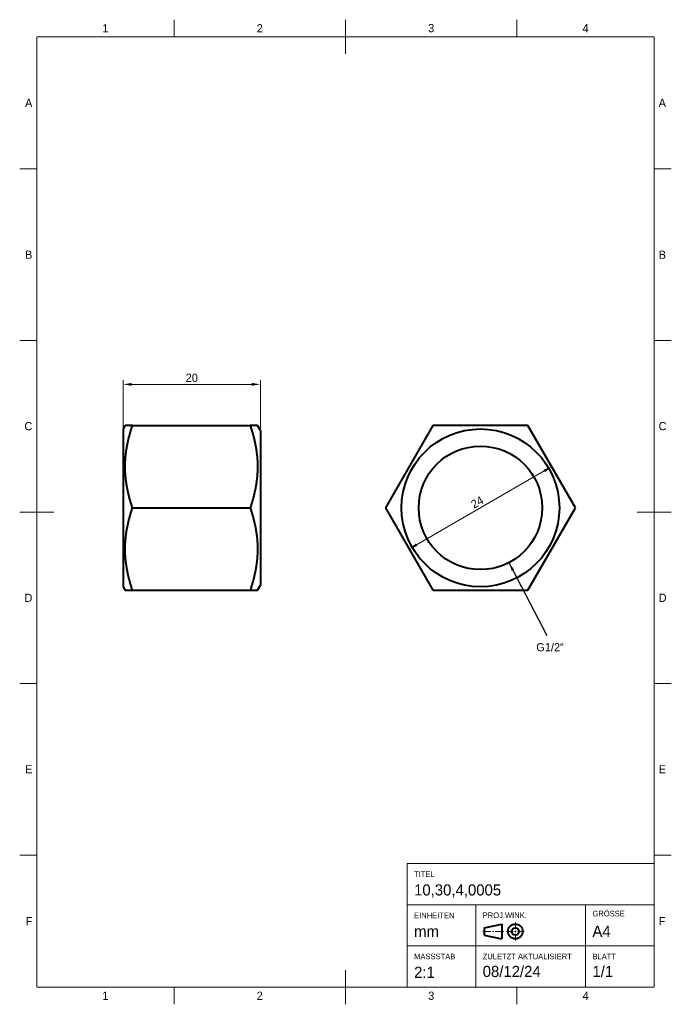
# Model space of a CAD drawing. Header units: millimetres. Extents: x 15 to 205, y 5 to 292.
import ezdxf

# ---------------------------------------------------------------- set-up
doc = ezdxf.new("R2010")
doc.units = ezdxf.units.MM
for name, color, linetype in [('Anmerkungen', 7, 'Continuous'), ('Begrenzung', 7, 'Continuous'), ('Geometrien', 7, 'Continuous')]:
    doc.layers.add(name, color=color, linetype=linetype)
doc.styles.add('Shapr0', font='txt', dxfattribs={"height": 2.3925})
doc.styles.add('Shapr1', font='txt', dxfattribs={"height": 2.3925})
doc.styles.add('Shapr10', font='txt', dxfattribs={"height": 2.3925})
doc.styles.add('Shapr11', font='txt', dxfattribs={"height": 2.3925})
doc.styles.add('Shapr12', font='txt', dxfattribs={"height": 2.3925})
doc.styles.add('Shapr13', font='txt', dxfattribs={"height": 2.3925})
doc.styles.add('Shapr15', font='txt', dxfattribs={"height": 2.3925})
doc.styles.add('Shapr18', font='txt', dxfattribs={"height": 2.3925})
doc.styles.add('Shapr2', font='txt', dxfattribs={"height": 2.3925})
doc.styles.add('Shapr3', font='txt', dxfattribs={"height": 2.3925})
doc.styles.add('Shapr4', font='txt', dxfattribs={"height": 2.3925})
doc.styles.add('Shapr5', font='txt', dxfattribs={"height": 2.3925})
doc.styles.add('Shapr6', font='txt', dxfattribs={"height": 2.3925})
doc.styles.add('Shapr7', font='txt', dxfattribs={"height": 2.3925})
doc.styles.add('Shapr8', font='txt', dxfattribs={"height": 2.3925})
doc.styles.add('Shapr9', font='txt', dxfattribs={"height": 2.3925})
doc.dimstyles.new('ISO-25', dxfattribs={"dimtxt": 2.5, "dimasz": 2.5, "dimexe": 1.25, "dimexo": 0.625, "dimtad": 1, "dimtxsty": 'Standard', "dimcen": 2.5, "dimadec": 0, "dimazin": 0, "dimtfac": 1, "dimtmove": 0, "dimatfit": 3, "dimfxl": 1, "dimarcsym": 0})

# ---------------------------------------------------------------- blocks, each defined once
blk = doc.blocks.new('*D2')
at = {"layer": 'Anmerkungen', "color": 0, "linetype": 'Continuous', "lineweight": 15}
for p, q in [((45.18, 173.33), (45.18, 186.96)), ((85.18, 172.89), (85.18, 186.96)), ((47.68, 185.71), (82.68, 185.71))]:
    blk.add_line(p, q, dxfattribs=at)
at = {"layer": 'Anmerkungen', "color": 0}
for points in [[(47.68, 186.13), (47.68, 185.29), (45.18, 185.71)], [(82.68, 185.29), (82.68, 186.13), (85.18, 185.71)]]:
    blk.add_solid(points, dxfattribs=at)
at = {"layer": 'Defpoints', "color": 0}
for p in [(85.18, 185.71), (45.18, 172.71), (85.18, 172.26)]:
    blk.add_point(p, dxfattribs=at)
at = {"layer": 'Anmerkungen', "color": 0, "lineweight": 15, "insert": (65.18, 187.61), "char_height": 2.393, "attachment_point": 5, "style": 'Shapr1'}
blk.add_mtext('\\A1;20', dxfattribs=at)
blk = doc.blocks.new('*D3')
at = {"layer": 'Anmerkungen', "color": 0, "linetype": 'Continuous', "lineweight": 15}
blk.add_line((167.97, 160.46), (130.73, 138.96), dxfattribs=at)
at = {"layer": 'Anmerkungen', "color": 0}
for points in [[(168.18, 160.1), (167.76, 160.82), (170.14, 161.71)], [(130.52, 139.32), (130.94, 138.6), (128.57, 137.71)]]:
    blk.add_solid(points, dxfattribs=at)
at = {"layer": 'Defpoints', "color": 0}
for p in [(170.14, 161.71), (128.57, 137.71), (128.57, 137.71)]:
    blk.add_point(p, dxfattribs=at)
at = {"layer": 'Anmerkungen', "color": 0, "lineweight": 15, "insert": (148.4, 151.35), "char_height": 2.393, "attachment_point": 5, "rotation": 30, "style": 'Shapr2'}
blk.add_mtext('\\A1;24', dxfattribs=at)
blk = doc.blocks.new('*U4')
at = {"layer": 'Begrenzung', "linetype": 'Continuous', "lineweight": 15}
for p, q in [((200, 46), (128, 46)), ((128, 10), (128, 46)), ((200, 10), (200, 46)), ((200, 34), (128, 34)), ((148, 10), (148, 34)), ((180, 10), (180, 34)), ((159.53, 26.88), (159.53, 28.83)), ((150, 26.23), (152.38, 26.23)), ((152.82, 26.23), (153.25, 26.23)), ((156.07, 26.23), (153.68, 26.23)), ((158.88, 26.23), (156.93, 26.23)), ((159.32, 26.23), (159.75, 26.23)), ((159.53, 26.02), (159.53, 26.45)), ((160.18, 26.23), (162.13, 26.23)), ((159.53, 25.58), (159.53, 23.63)), ((200, 22), (128, 22)), ((200, 10), (128, 10))]:
    blk.add_line(p, q, dxfattribs=at)
at = {"layer": 'Begrenzung', "linetype": 'Continuous', "lineweight": 40}
for p, q in [((150.43, 27.32), (155.63, 28.4)), ((150.43, 27.32), (150.43, 25.15)), ((155.63, 28.4), (155.63, 24.07)), ((150.43, 25.15), (155.63, 24.07))]:
    blk.add_line(p, q, dxfattribs=at)
for radius in [2.17, 1.08]:
    blk.add_circle((159.53, 26.23), radius, dxfattribs=at)

msp = doc.modelspace()

# ---------------------------------------------------------------- linework, layer by layer
at = {"layer": 'Begrenzung', "linetype": 'Continuous', "lineweight": 15}
for p, q in [((60, 287), (60, 292)), ((110, 282), (110, 292)), ((160, 287), (160, 292)), ((200, 287), (20, 287)), ((20, 287), (20, 10)), ((200, 10), (200, 287)), ((20, 248.5), (15, 248.5)), ((200, 248.5), (205, 248.5)), ((20, 198.5), (15, 198.5)), ((200, 198.5), (205, 198.5)), ((25, 148.5), (15, 148.5)), ((195, 148.5), (205, 148.5)), ((20, 98.5), (15, 98.5)), ((200, 98.5), (205, 98.5)), ((20, 48.5), (15, 48.5)), ((200, 48.5), (205, 48.5)), ((110, 15), (110, 5)), ((20, 10), (200, 10)), ((60, 10), (60, 5)), ((160, 10), (160, 5))]:
    msp.add_line(p, q, dxfattribs=at)
at = {"layer": 'Geometrien', "linetype": 'Continuous', "lineweight": 40}
for p, q in [((45.754, 173.71), (45.177, 172.71)), ((45.177, 172.71), (45.177, 126.71)), ((47.898, 173.71), (45.754, 173.71)), ((47.898, 173.71), (82.204, 173.71)), ((84.348, 173.71), (82.204, 173.71)), ((85.182, 172.265), (84.348, 173.71)), ((85.182, 172.265), (85.182, 127.155)), ((135.496, 173.71), (121.64, 149.71)), ((163.209, 173.71), (135.496, 173.71)), ((177.065, 149.71), (163.209, 173.71)), ((47.898, 149.71), (82.204, 149.71)), ((121.64, 149.71), (135.496, 125.71)), ((163.209, 125.71), (177.065, 149.71)), ((45.177, 126.71), (45.754, 125.71)), ((84.348, 125.71), (85.182, 127.155)), ((45.754, 125.71), (47.898, 125.71)), ((47.898, 125.71), (82.204, 125.71)), ((82.204, 125.71), (84.348, 125.71)), ((135.496, 125.71), (163.209, 125.71))]:
    msp.add_line(p, q, dxfattribs=at)
at = {"layer": 'Geometrien', "linetype": 'Continuous', "lineweight": 40, "flags": 128}
for points in [[(47.898, 149.71), (47.816, 149.958), (47.735, 150.206), (47.656, 150.455), (47.577, 150.704), (47.5, 150.953), (47.424, 151.203), (47.35, 151.453), (47.277, 151.703), (47.205, 151.954), (47.135, 152.205), (47.066, 152.456), (46.998, 152.707), (46.946, 152.908), (46.894, 153.11), (46.843, 153.312), (46.793, 153.514), (46.744, 153.716), (46.696, 153.918), (46.649, 154.121), (46.603, 154.323), (46.559, 154.526), (46.515, 154.729), (46.473, 154.932), (46.431, 155.136), (46.391, 155.339), (46.351, 155.543), (46.313, 155.747), (46.276, 155.955), (46.24, 156.162), (46.204, 156.37), (46.171, 156.578), (46.138, 156.786), (46.107, 156.994), (46.076, 157.203), (46.048, 157.412), (46.02, 157.62), (45.994, 157.829), (45.97, 158.027), (45.948, 158.225), (45.927, 158.424), (45.907, 158.622), (45.888, 158.821), (45.87, 159.019), (45.854, 159.218), (45.839, 159.416), (45.825, 159.615), (45.812, 159.814), (45.801, 160.013), (45.79, 160.212), (45.782, 160.411), (45.774, 160.61), (45.767, 160.809), (45.762, 161.008), (45.759, 161.207), (45.756, 161.406), (45.755, 161.608), (45.755, 161.809), (45.756, 162.01), (45.759, 162.211), (45.762, 162.412), (45.768, 162.614), (45.774, 162.799), (45.781, 162.985), (45.789, 163.17), (45.798, 163.356), (45.808, 163.541), (45.82, 163.727), (45.832, 163.912), (45.846, 164.097), (45.86, 164.283), (45.876, 164.468), (45.893, 164.653), (45.911, 164.839), (45.93, 165.024), (45.95, 165.21), (45.971, 165.395), (45.993, 165.579), (46.016, 165.764), (46.04, 165.949), (46.065, 166.133), (46.091, 166.317), (46.125, 166.547), (46.16, 166.777), (46.197, 167.007), (46.236, 167.237), (46.276, 167.467), (46.318, 167.697), (46.361, 167.926), (46.406, 168.156), (46.451, 168.384), (46.499, 168.613), (46.547, 168.841), (46.597, 169.069), (46.649, 169.297), (46.701, 169.524), (46.756, 169.752), (46.811, 169.979), (46.867, 170.206), (46.925, 170.433), (46.985, 170.66), (47.045, 170.886), (47.109, 171.123), (47.175, 171.359), (47.242, 171.595), (47.31, 171.831), (47.38, 172.067), (47.45, 172.302), (47.522, 172.537), (47.595, 172.772), (47.669, 173.007), (47.744, 173.241), (47.821, 173.476), (47.898, 173.71)], [(82.204, 173.71), (82.283, 173.471), (82.361, 173.232), (82.438, 172.992), (82.513, 172.753), (82.588, 172.513), (82.661, 172.273), (82.733, 172.032), (82.803, 171.791), (82.873, 171.55), (82.941, 171.309), (83.008, 171.068), (83.073, 170.826), (83.137, 170.584), (83.2, 170.341), (83.262, 170.098), (83.321, 169.855), (83.38, 169.612), (83.437, 169.369), (83.492, 169.125), (83.546, 168.881), (83.588, 168.686), (83.629, 168.49), (83.669, 168.294), (83.708, 168.098), (83.746, 167.902), (83.783, 167.703), (83.819, 167.504), (83.854, 167.304), (83.888, 167.105), (83.921, 166.905), (83.953, 166.705), (83.984, 166.505), (84.013, 166.304), (84.041, 166.104), (84.068, 165.903), (84.097, 165.68), (84.124, 165.457), (84.15, 165.233), (84.174, 165.01), (84.197, 164.786), (84.218, 164.563), (84.237, 164.339), (84.255, 164.115), (84.271, 163.891), (84.286, 163.667), (84.297, 163.48), (84.307, 163.293), (84.316, 163.106), (84.324, 162.919), (84.331, 162.732), (84.336, 162.545), (84.341, 162.356), (84.344, 162.167), (84.346, 161.979), (84.347, 161.79), (84.347, 161.601), (84.346, 161.412), (84.344, 161.217), (84.34, 161.022), (84.335, 160.826), (84.329, 160.631), (84.322, 160.436), (84.313, 160.241), (84.303, 160.046), (84.292, 159.851), (84.28, 159.656), (84.267, 159.461), (84.252, 159.265), (84.236, 159.07), (84.219, 158.874), (84.201, 158.679), (84.182, 158.484), (84.161, 158.289), (84.14, 158.095), (84.117, 157.901), (84.093, 157.707), (84.068, 157.512), (84.042, 157.318), (84.014, 157.125), (83.986, 156.931), (83.956, 156.737), (83.926, 156.544), (83.894, 156.35), (83.861, 156.156), (83.828, 155.962), (83.793, 155.769), (83.757, 155.576), (83.72, 155.383), (83.682, 155.191), (83.643, 154.998), (83.603, 154.806), (83.562, 154.614), (83.51, 154.374), (83.456, 154.134), (83.4, 153.895), (83.344, 153.656), (83.285, 153.417), (83.225, 153.178), (83.164, 152.939), (83.102, 152.7), (83.034, 152.449), (82.966, 152.199), (82.896, 151.949), (82.824, 151.699), (82.751, 151.45), (82.677, 151.2), (82.601, 150.951), (82.524, 150.703), (82.446, 150.454), (82.367, 150.206), (82.286, 149.958), (82.204, 149.71)], [(47.898, 125.71), (47.813, 125.967), (47.729, 126.225), (47.646, 126.484), (47.565, 126.742), (47.485, 127.001), (47.407, 127.26), (47.33, 127.52), (47.255, 127.78), (47.195, 127.988), (47.137, 128.197), (47.079, 128.406), (47.023, 128.615), (46.968, 128.824), (46.913, 129.033), (46.86, 129.242), (46.808, 129.452), (46.757, 129.662), (46.707, 129.872), (46.658, 130.082), (46.61, 130.292), (46.564, 130.503), (46.518, 130.713), (46.474, 130.924), (46.431, 131.136), (46.389, 131.348), (46.348, 131.56), (46.309, 131.772), (46.271, 131.984), (46.234, 132.196), (46.198, 132.408), (46.164, 132.62), (46.131, 132.833), (46.099, 133.045), (46.069, 133.258), (46.04, 133.471), (46.012, 133.684), (45.986, 133.897), (45.961, 134.111), (45.937, 134.325), (45.915, 134.539), (45.894, 134.753), (45.875, 134.967), (45.857, 135.182), (45.84, 135.393), (45.825, 135.603), (45.812, 135.814), (45.8, 136.025), (45.789, 136.236), (45.78, 136.447), (45.772, 136.658), (45.766, 136.87), (45.761, 137.081), (45.757, 137.292), (45.755, 137.503), (45.754, 137.714), (45.755, 137.927), (45.757, 138.139), (45.761, 138.351), (45.766, 138.563), (45.772, 138.75), (45.779, 138.936), (45.786, 139.123), (45.795, 139.309), (45.806, 139.495), (45.817, 139.681), (45.829, 139.868), (45.842, 140.054), (45.857, 140.24), (45.872, 140.426), (45.889, 140.612), (45.907, 140.798), (45.925, 140.985), (45.945, 141.171), (45.966, 141.357), (45.988, 141.542), (46.011, 141.728), (46.035, 141.913), (46.06, 142.098), (46.086, 142.283), (46.12, 142.515), (46.155, 142.746), (46.192, 142.977), (46.231, 143.207), (46.271, 143.438), (46.313, 143.669), (46.356, 143.9), (46.4, 144.13), (46.446, 144.36), (46.494, 144.589), (46.542, 144.818), (46.593, 145.047), (46.644, 145.276), (46.697, 145.505), (46.751, 145.733), (46.806, 145.961), (46.863, 146.189), (46.921, 146.417), (46.981, 146.645), (47.041, 146.872), (47.106, 147.11), (47.172, 147.348), (47.239, 147.585), (47.307, 147.822), (47.377, 148.059), (47.448, 148.295), (47.52, 148.532), (47.593, 148.767), (47.668, 149.003), (47.744, 149.239), (47.82, 149.475), (47.898, 149.71)], [(82.204, 149.71), (82.286, 149.462), (82.367, 149.213), (82.446, 148.964), (82.525, 148.715), (82.602, 148.466), (82.678, 148.216), (82.752, 147.966), (82.825, 147.716), (82.897, 147.466), (82.967, 147.215), (83.036, 146.964), (83.104, 146.712), (83.156, 146.511), (83.208, 146.309), (83.259, 146.108), (83.309, 145.906), (83.358, 145.703), (83.406, 145.501), (83.453, 145.299), (83.499, 145.096), (83.543, 144.893), (83.587, 144.69), (83.629, 144.487), (83.671, 144.284), (83.711, 144.08), (83.751, 143.876), (83.789, 143.672), (83.826, 143.465), (83.862, 143.257), (83.898, 143.049), (83.931, 142.841), (83.964, 142.633), (83.995, 142.425), (84.026, 142.217), (84.054, 142.008), (84.082, 141.799), (84.108, 141.59), (84.133, 141.382), (84.156, 141.175), (84.178, 140.967), (84.199, 140.759), (84.219, 140.55), (84.237, 140.342), (84.254, 140.134), (84.269, 139.925), (84.283, 139.717), (84.296, 139.508), (84.307, 139.3), (84.317, 139.091), (84.325, 138.882), (84.333, 138.674), (84.338, 138.465), (84.343, 138.254), (84.346, 138.044), (84.347, 137.833), (84.347, 137.623), (84.346, 137.412), (84.344, 137.217), (84.34, 137.022), (84.335, 136.826), (84.329, 136.631), (84.322, 136.436), (84.313, 136.241), (84.303, 136.046), (84.292, 135.851), (84.28, 135.656), (84.267, 135.461), (84.252, 135.265), (84.236, 135.07), (84.219, 134.874), (84.201, 134.679), (84.182, 134.484), (84.161, 134.289), (84.14, 134.095), (84.117, 133.901), (84.093, 133.707), (84.068, 133.512), (84.042, 133.318), (84.014, 133.125), (83.986, 132.931), (83.956, 132.737), (83.926, 132.544), (83.894, 132.35), (83.861, 132.156), (83.828, 131.962), (83.793, 131.769), (83.757, 131.576), (83.72, 131.383), (83.682, 131.191), (83.643, 130.998), (83.603, 130.806), (83.562, 130.614), (83.51, 130.374), (83.456, 130.134), (83.4, 129.895), (83.344, 129.656), (83.285, 129.417), (83.225, 129.178), (83.164, 128.939), (83.102, 128.7), (83.034, 128.449), (82.966, 128.199), (82.896, 127.949), (82.824, 127.699), (82.751, 127.45), (82.677, 127.2), (82.601, 126.951), (82.524, 126.703), (82.446, 126.454), (82.367, 126.206), (82.286, 125.958), (82.204, 125.71)]]:
    msp.add_lwpolyline(points, dxfattribs=at)
at = {"layer": 'Geometrien', "linetype": 'Continuous', "lineweight": 40}
for radius in [23, 18]:
    msp.add_circle((149.353, 149.71), radius, dxfattribs=at)

# ---------------------------------------------------------------- block references
msp.add_blockref('*U4', (0, 0))

# ---------------------------------------------------------------- texts
at = {"layer": 'Anmerkungen', "linetype": 'Continuous', "lineweight": 15, "insert": (165.623, 109.065), "char_height": 1.79438, "width": 84.66672, "attachment_point": 4}
msp.add_mtext('{\\fSF-Mono-Regular-Extended.ttf|b0|i0|c0|p0;\\H1.333333x;G1/2“}', dxfattribs=at)
at = {"layer": 'Begrenzung', "linetype": 'Continuous', "lineweight": 15, "char_height": 2.393, "width": 2.3925, "style": 'Shapr0'}
for s, insert, attachment_point in [('1', (40, 288.304), 8), ('2', (85, 288.304), 8), ('3', (135, 288.304), 8), ('4', (180, 288.304), 8), ('A', (18.696, 267.75), 6), ('A', (201.304, 267.75), 4), ('B', (18.696, 223.5), 6), ('B', (201.304, 223.5), 4), ('C', (18.696, 173.5), 6), ('C', (201.304, 173.5), 4), ('D', (18.696, 123.5), 6), ('D', (201.304, 123.5), 4), ('E', (18.696, 73.5), 6), ('E', (201.304, 73.5), 4), ('F', (18.696, 29.25), 6), ('F', (201.304, 29.25), 4), ('1', (40, 8.696), 2), ('2', (85, 8.696), 2), ('3', (135, 8.696), 2), ('4', (180, 8.696), 2)]:
    msp.add_mtext(s, dxfattribs=dict(at, insert=insert, attachment_point=attachment_point))
at = {"layer": 'Begrenzung', "linetype": 'Continuous', "lineweight": 15, "attachment_point": 1}
for s, insert, char_height, style in [('TITEL', (130, 43.75), 1.65, 'Shapr12'), ('10,30,4,0005', (130, 39.969), 3.25, 'Shapr18'), ('EINHEITEN', (130, 31.75), 1.65, 'Shapr4'), ('PROJ.WINK.', (150, 31.783), 1.65, 'Shapr6'), ('GRÖSSE', (182, 32.263), 1.65, 'Shapr7'), ('mm', (130, 27.9), 3.25, 'Shapr5'), ('A4', (182, 27.9), 3.25, 'Shapr8'), ('MASSSTAB', (130, 19.783), 1.65, 'Shapr3'), ('ZULETZT AKTUALISIERT', (150, 19.783), 1.65, 'Shapr10'), ('BLATT', (182, 19.75), 1.65, 'Shapr13'), ('2:1', (130, 15.965), 3.25, 'Shapr9'), ('08/12/24', (150, 16.204), 3.25, 'Shapr11'), ('1/1', (182, 16.204), 3.25, 'Shapr15')]:
    msp.add_mtext(s, dxfattribs=dict(at, insert=insert, char_height=char_height, style=style))

# ---------------------------------------------------------------- dimensions: what is measured, and where the dimension line sits
at = {"layer": 'Anmerkungen', "linetype": 'Continuous', "lineweight": 15}
dim = msp.add_linear_dim(base=(85.182, 185.71), p1=(45.177, 172.71), p2=(85.182, 172.265), dimstyle='ISO-25', override={"dimscale": 1, "dimgap": 0.7, "dimdec": 2, "dimlfac": 0.5, "dimrnd": 0.01, "dimzin": 8, "dimdsep": 44, "dimtxsty": 'Shapr1', "dimse1": 0, "dimse2": 0, "dimadec": 2, "dimtol": 0, "dimlim": 0, "dimtp": 0, "dimtm": 0, "dimtfac": 0.6, "dimtdec": 8, "dimfrac": 2, "dimtolj": 1, "dimlwd": 15, "dimlwe": 15}, dxfattribs=at)
dim.commit()
dim.dimension.update_dxf_attribs({"geometry": '*D2', "text_midpoint": (65.18, 185.71), "dimtype": 160})
dim = msp.add_linear_dim(base=(128.568, 137.71), p1=(170.137, 161.71), p2=(128.568, 137.71), angle=210, dimstyle='ISO-25', override={"dimscale": 1, "dimgap": 0.7, "dimdec": 2, "dimlfac": 0.5, "dimrnd": 0.01, "dimzin": 8, "dimdsep": 44, "dimtxsty": 'Shapr2', "dimse1": 1, "dimse2": 1, "dimadec": 2, "dimtol": 0, "dimlim": 0, "dimtp": 0, "dimtm": 0, "dimtfac": 0.6, "dimtdec": 8, "dimfrac": 2, "dimtolj": 1, "dimlwd": 15, "dimlwe": 15}, dxfattribs=at)
dim.commit()
dim.dimension.update_dxf_attribs({"geometry": '*D3', "text_midpoint": (149.353, 149.71), "dimtype": 160})

# ---------------------------------------------------------------- leaders
msp.add_leader([(157.672, 133.747), (168.752, 112.487)], dimstyle='ISO-25', dxfattribs=at)

doc.saveas('drawing.dxf')
